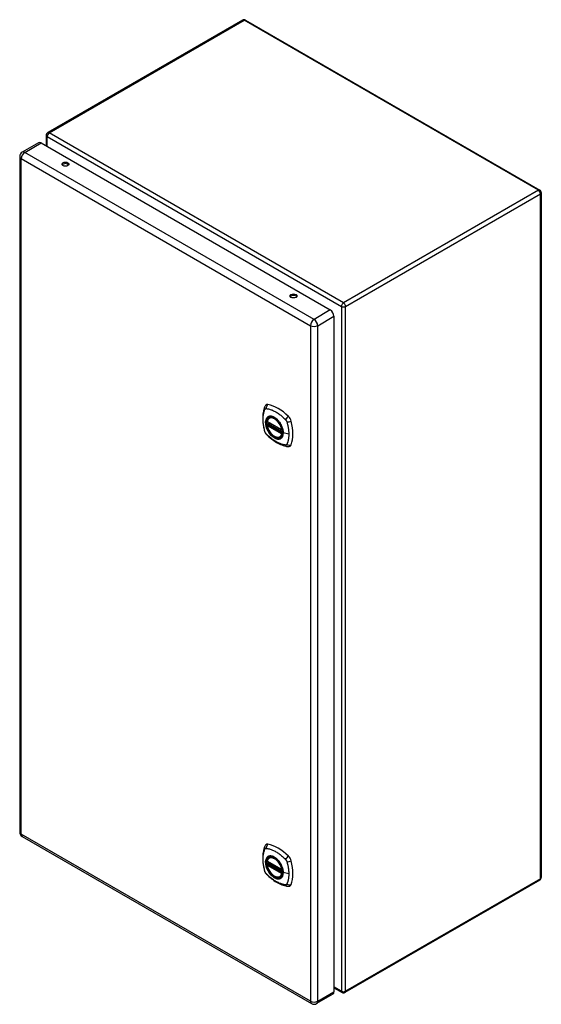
# Model space of a CAD drawing. Header units: inches. Extents: x 77 to 91.8, y 22.3 to 50.2.
import ezdxf

# ---------------------------------------------------------------- set-up
doc = ezdxf.new("R2010")
doc.units = ezdxf.units.IN
doc.header["$MEASUREMENT"] = 0
doc.layers.add('Visible Edges(ANSI)', color=7, linetype='Continuous', lineweight=25)
doc.layers.add('Visible Tangent Edges(ANSI)', color=7, linetype='Continuous', lineweight=25)

msp = doc.modelspace()

# ---------------------------------------------------------------- linework, layer by layer
at = {"layer": 'Visible Edges(ANSI)'}
for p, q in [((83.329, 50.225), (77.791, 47.027)), ((83.413, 50.225), (91.779, 45.394)), ((77.53, 46.741), (77.068, 46.474)), ((77.603, 46.733), (85.824, 41.987)), ((77.749, 46.954), (77.749, 46.649)), ((76.995, 46.347), (76.995, 27.151)), ((91.821, 45.321), (91.821, 25.863)), ((85.927, 41.808), (85.927, 22.612)), ((84.089, 38.92), (84.1, 38.926)), ((84.033, 38.817), (84.447, 38.578)), ((84.033, 38.721), (84.047, 38.729)), ((84.052, 38.741), (84.052, 38.743)), ((84.058, 38.755), (84.099, 38.779)), ((84.402, 38.378), (84.413, 38.384)), ((77.068, 27.024), (85.288, 22.278)), ((84.033, 26.322), (84.447, 26.083)), ((84.089, 26.426), (84.1, 26.432)), ((84.033, 26.226), (84.047, 26.234)), ((84.052, 26.246), (84.052, 26.248)), ((84.058, 26.26), (84.099, 26.284)), ((84.402, 25.883), (84.413, 25.89)), ((91.779, 25.79), (86.241, 22.592)), ((85.927, 22.725), (86.157, 22.592)), ((85.897, 22.545), (85.434, 22.278))]:
    msp.add_line(p, q, dxfattribs=at)
at = {"layer": 'Visible Edges(ANSI)', "flags": 128}
for points in [[(83.956, 39.23), (83.948, 39.209), (83.942, 39.189), (83.936, 39.17), (83.931, 39.152), (83.927, 39.133), (83.923, 39.114), (83.916, 39.074), (83.91, 39.033), (83.906, 38.991), (83.904, 38.949), (83.903, 38.906), (83.904, 38.863), (83.906, 38.819), (83.91, 38.774), (83.915, 38.729), (83.922, 38.684), (83.931, 38.639), (83.94, 38.593), (83.946, 38.57), (83.949, 38.558), (83.952, 38.544)], [(83.994, 39.286), (83.981, 39.273), (83.97, 39.258), (83.962, 39.244), (83.956, 39.23)], [(84.027, 38.83), (84.031, 38.844), (84.037, 38.858), (84.043, 38.872), (84.05, 38.884), (84.059, 38.895), (84.068, 38.904), (84.078, 38.913), (84.089, 38.92)], [(84.402, 38.378), (84.391, 38.373), (84.379, 38.368), (84.366, 38.365), (84.353, 38.363), (84.339, 38.363), (84.325, 38.363), (84.311, 38.366), (84.297, 38.369), (84.282, 38.374), (84.267, 38.379), (84.253, 38.386), (84.238, 38.394), (84.223, 38.404), (84.209, 38.414), (84.194, 38.425), (84.18, 38.437), (84.166, 38.45), (84.153, 38.464), (84.14, 38.479), (84.127, 38.494), (84.115, 38.51), (84.104, 38.527), (84.093, 38.544), (84.082, 38.561), (84.073, 38.579), (84.064, 38.597), (84.055, 38.616), (84.048, 38.635), (84.042, 38.653), (84.036, 38.672), (84.031, 38.69), (84.027, 38.709)], [(84.047, 38.729), (84.049, 38.731), (84.051, 38.734), (84.052, 38.738), (84.052, 38.741)], [(84.342, 38.84), (84.361, 38.818), (84.378, 38.795), (84.395, 38.77), (84.411, 38.745), (84.425, 38.718), (84.438, 38.692), (84.449, 38.664), (84.459, 38.637)], [(83.952, 38.544), (83.957, 38.531), (83.962, 38.518), (83.968, 38.505), (83.974, 38.493), (83.982, 38.481), (83.99, 38.469), (83.998, 38.458), (84.008, 38.448)], [(84.008, 38.448), (84.018, 38.438), (84.027, 38.429), (84.045, 38.412), (84.079, 38.382), (84.114, 38.352), (84.15, 38.323), (84.186, 38.296), (84.222, 38.27), (84.259, 38.246), (84.297, 38.224), (84.334, 38.203), (84.372, 38.184), (84.41, 38.167), (84.448, 38.151), (84.486, 38.138), (84.525, 38.126), (84.563, 38.116), (84.582, 38.112), (84.592, 38.11), (84.603, 38.108)], [(84.603, 38.108), (84.619, 38.106), (84.635, 38.106), (84.653, 38.108), (84.671, 38.113)], [(83.956, 26.735), (83.948, 26.714), (83.942, 26.694), (83.936, 26.675), (83.931, 26.657), (83.927, 26.638), (83.923, 26.619), (83.916, 26.579), (83.91, 26.538), (83.906, 26.497), (83.904, 26.454), (83.903, 26.411), (83.904, 26.368), (83.906, 26.324), (83.91, 26.279), (83.915, 26.234), (83.922, 26.189), (83.931, 26.144), (83.94, 26.098), (83.946, 26.075), (83.949, 26.063), (83.952, 26.049)], [(83.994, 26.791), (83.981, 26.778), (83.97, 26.764), (83.962, 26.749), (83.956, 26.735)], [(84.027, 26.335), (84.031, 26.35), (84.037, 26.364), (84.043, 26.377), (84.05, 26.389), (84.059, 26.4), (84.068, 26.41), (84.078, 26.418), (84.089, 26.426)], [(84.342, 26.346), (84.361, 26.323), (84.378, 26.3), (84.395, 26.275), (84.411, 26.25), (84.425, 26.224), (84.438, 26.197), (84.449, 26.17), (84.459, 26.142)], [(83.952, 26.049), (83.957, 26.036), (83.962, 26.023), (83.968, 26.01), (83.974, 25.998), (83.982, 25.986), (83.99, 25.975), (83.998, 25.964), (84.008, 25.953)], [(84.402, 25.883), (84.391, 25.878), (84.379, 25.873), (84.366, 25.87), (84.353, 25.868), (84.339, 25.868), (84.325, 25.869), (84.311, 25.871), (84.297, 25.874), (84.282, 25.879), (84.267, 25.885), (84.253, 25.891), (84.238, 25.9), (84.223, 25.909), (84.209, 25.919), (84.194, 25.93), (84.18, 25.942), (84.166, 25.955), (84.153, 25.969), (84.14, 25.984), (84.127, 25.999), (84.115, 26.015), (84.104, 26.032), (84.093, 26.049), (84.082, 26.066), (84.073, 26.084), (84.064, 26.103), (84.055, 26.121), (84.048, 26.14), (84.042, 26.158), (84.036, 26.177), (84.031, 26.195), (84.027, 26.214)], [(84.047, 26.234), (84.049, 26.236), (84.051, 26.239), (84.052, 26.243), (84.052, 26.246)], [(84.008, 25.953), (84.018, 25.943), (84.027, 25.934), (84.045, 25.917), (84.079, 25.887), (84.114, 25.857), (84.15, 25.828), (84.186, 25.801), (84.222, 25.776), (84.259, 25.752), (84.297, 25.729), (84.334, 25.708), (84.372, 25.689), (84.41, 25.672), (84.448, 25.656), (84.486, 25.643), (84.525, 25.631), (84.563, 25.621), (84.582, 25.617), (84.592, 25.615), (84.603, 25.613)], [(84.603, 25.613), (84.619, 25.611), (84.635, 25.611), (84.653, 25.613), (84.671, 25.618)]]:
    msp.add_lwpolyline(points, dxfattribs=at)
at = {"layer": 'Visible Edges(ANSI)'}
for centre, radius, start, end in [((83.371, 50.152), 0.084, 60, 120), ((77.833, 46.954), 0.084, 120, 180), ((77.141, 46.347), 0.146, 120, 180), ((91.737, 45.321), 0.084, 0, 60), ((84.039, 38.827), 0.0118, 166.5554, 240), ((84.039, 38.711), 0.0118, 120, 190.611), ((84.064, 38.745), 0.0118, 120, 187.8283), ((84.453, 38.588), 0.0118, 240, 282.6344), ((77.141, 27.151), 0.146, 180, 240), ((84.039, 26.332), 0.0118, 166.5554, 240), ((84.039, 26.216), 0.0118, 120, 190.611), ((84.064, 26.25), 0.0118, 120, 187.8283), ((84.453, 26.093), 0.0118, 240, 282.6344), ((91.737, 25.863), 0.084, 300, 0), ((86.199, 22.665), 0.084, 240, 300), ((85.361, 22.404), 0.146, 240, 300)]:
    msp.add_arc(centre, radius, start, end, dxfattribs=at)
for centre, major_axis, start_param, end_param in [((77.603, 46.614), (-0.073, 0.126), 5.497787, 6.283185), ((78.295, 46.086), (0.102, 0), 0.378178, 2.763414), ((84.778, 42.344), (0.102, 0), 0.378178, 2.763414), ((85.824, 41.868), (0.073, -0.126), 0.785398, 2.356194), ((84.093, 39.14), (-0.089, 0.153), 5.825423, 6.408181), ((84.343, 38.143), (-0.64, 1.108), 5.170151, 5.825423), ((84.239, 38.645), (0.157, -0.273), 2.363977, 7.060801), ((84.594, 38.851), (0.089, -0.153), 1.113034, 2.028558), ((83.856, 38.987), (-0.64, 1.108), 3.599355, 4.254627), ((84.594, 38.271), (0.089, -0.153), 6.158189, 6.740947), ((84.093, 26.645), (-0.089, 0.153), 5.825423, 6.408181), ((84.343, 25.648), (-0.64, 1.108), 5.170151, 5.825423), ((84.239, 26.15), (0.157, -0.273), 2.363977, 7.060801), ((84.594, 26.356), (0.089, -0.153), 1.113034, 2.028558), ((83.856, 26.492), (-0.64, 1.108), 3.599355, 4.254627), ((84.594, 25.776), (0.089, -0.153), 6.158189, 6.740947), ((85.824, 22.671), (0.073, -0.126), 0, 0.785398)]:
    msp.add_ellipse(centre, major_axis=major_axis, ratio=0.57735, start_param=start_param, end_param=end_param, dxfattribs=at)
for centre, major_axis in [((78.295, 46.13), (0.102, 0)), ((84.778, 42.387), (0.102, 0)), ((84.235, 38.643), (-0.16, 0.277)), ((84.235, 26.148), (-0.16, 0.277))]:
    msp.add_ellipse(centre, major_axis=major_axis, ratio=0.57735, dxfattribs=at)
at = {"layer": 'Visible Tangent Edges(ANSI)'}
for p, q in [((77.833, 47.023), (83.371, 50.22)), ((91.737, 45.39), (83.371, 50.22)), ((86.199, 42.193), (77.833, 47.023)), ((77.141, 46.466), (77.603, 46.733)), ((77.773, 46.92), (86.14, 42.09)), ((77.773, 46.635), (77.773, 46.92)), ((85.361, 41.72), (77.141, 46.466)), ((77.037, 46.288), (85.258, 41.541)), ((77.037, 27.091), (77.037, 46.288)), ((91.737, 45.39), (86.199, 42.193)), ((86.259, 42.09), (91.797, 45.287)), ((91.797, 25.828), (91.797, 45.287)), ((84.723, 42.337), (84.693, 42.355)), ((85.824, 41.987), (85.361, 41.72)), ((86.14, 42.09), (86.14, 22.631)), ((86.259, 22.631), (86.259, 42.09)), ((85.465, 41.541), (85.927, 41.808)), ((85.258, 41.541), (85.258, 22.345)), ((85.465, 22.345), (85.465, 41.541)), ((84.444, 38.583), (84.03, 38.822)), ((84.03, 38.706), (84.444, 38.467)), ((84.039, 38.721), (84.05, 38.727)), ((84.453, 38.482), (84.039, 38.721)), ((84.05, 38.727), (84.46, 38.49)), ((84.461, 38.507), (84.058, 38.74)), ((84.064, 38.754), (84.102, 38.777)), ((84.461, 38.525), (84.064, 38.754)), ((84.46, 38.486), (84.453, 38.482)), ((84.643, 38.457), (84.486, 38.497)), ((85.258, 22.345), (77.037, 27.091)), ((84.444, 26.088), (84.03, 26.327)), ((84.03, 26.211), (84.444, 25.972)), ((84.039, 26.226), (84.05, 26.232)), ((84.453, 25.987), (84.039, 26.226)), ((84.05, 26.232), (84.46, 25.996)), ((84.461, 26.013), (84.058, 26.245)), ((84.064, 26.26), (84.102, 26.282)), ((84.461, 26.03), (84.064, 26.26)), ((84.46, 25.991), (84.453, 25.987)), ((84.643, 25.962), (84.486, 26.002)), ((91.797, 25.828), (86.259, 22.631)), ((86.14, 22.631), (85.927, 22.754)), ((85.465, 22.345), (85.927, 22.612))]:
    msp.add_line(p, q, dxfattribs=at)
at = {"layer": 'Visible Tangent Edges(ANSI)', "flags": 128}
for points in [[(83.966, 39.164), (83.967, 39.166), (83.968, 39.168), (83.969, 39.169), (83.97, 39.171), (83.971, 39.172), (83.973, 39.174), (83.974, 39.175), (83.975, 39.176), (83.977, 39.177), (83.978, 39.178), (83.979, 39.179), (83.981, 39.18), (83.983, 39.181), (83.984, 39.182), (83.986, 39.183), (83.987, 39.183), (83.989, 39.184), (83.991, 39.184), (83.993, 39.185), (83.995, 39.185), (83.996, 39.185), (83.998, 39.185), (84, 39.185), (84.002, 39.185)], [(84.002, 39.185), (84.026, 39.183), (84.048, 39.179), (84.07, 39.174), (84.093, 39.168), (84.116, 39.162), (84.138, 39.154), (84.161, 39.146), (84.185, 39.136), (84.208, 39.126), (84.231, 39.115), (84.255, 39.103), (84.278, 39.09), (84.301, 39.076), (84.325, 39.061), (84.348, 39.045), (84.371, 39.029), (84.394, 39.012), (84.417, 38.994), (84.439, 38.975), (84.462, 38.955), (84.484, 38.935), (84.506, 38.914), (84.528, 38.893), (84.552, 38.868)], [(83.966, 38.53), (83.956, 38.563), (83.949, 38.593), (83.942, 38.622), (83.936, 38.652), (83.931, 38.681), (83.926, 38.71), (83.922, 38.739), (83.919, 38.768), (83.916, 38.796), (83.914, 38.824), (83.913, 38.852), (83.913, 38.879), (83.913, 38.906), (83.914, 38.932), (83.916, 38.957), (83.919, 38.983), (83.922, 39.007), (83.926, 39.031), (83.931, 39.055), (83.936, 39.078), (83.942, 39.1), (83.949, 39.122), (83.956, 39.143), (83.966, 39.164)], [(84.04, 38.94), (84.031, 38.932), (84.023, 38.923), (84.015, 38.914), (84.008, 38.903), (84.002, 38.891), (83.997, 38.878), (83.992, 38.865), (83.988, 38.851), (83.986, 38.836), (83.983, 38.821), (83.982, 38.805), (83.982, 38.788), (83.982, 38.771), (83.983, 38.754), (83.986, 38.736), (83.988, 38.718), (83.992, 38.699), (83.997, 38.681), (84.002, 38.662), (84.008, 38.643), (84.015, 38.624), (84.023, 38.606), (84.031, 38.587), (84.04, 38.569)], [(84.484, 38.499), (84.478, 38.441), (84.461, 38.392), (84.433, 38.355), (84.397, 38.331), (84.353, 38.321), (84.304, 38.327), (84.251, 38.347), (84.197, 38.38), (84.146, 38.425), (84.098, 38.481), (84.057, 38.544), (84.024, 38.611), (84, 38.68), (83.988, 38.747), (83.986, 38.81), (83.996, 38.865), (84.017, 38.909), (84.048, 38.942), (84.088, 38.96), (84.134, 38.964), (84.185, 38.953), (84.238, 38.928), (84.291, 38.89), (84.342, 38.841)], [(84.073, 38.96), (84.071, 38.959), (84.07, 38.958), (84.068, 38.958), (84.067, 38.957), (84.066, 38.957), (84.064, 38.956), (84.063, 38.955), (84.061, 38.954), (84.06, 38.954), (84.058, 38.953), (84.057, 38.952), (84.056, 38.951), (84.054, 38.951), (84.053, 38.95), (84.051, 38.949), (84.05, 38.948), (84.049, 38.947), (84.047, 38.946), (84.046, 38.945), (84.045, 38.944), (84.044, 38.943), (84.042, 38.942), (84.041, 38.941), (84.04, 38.94)], [(84.395, 38.774), (84.383, 38.791), (84.371, 38.807), (84.359, 38.823), (84.346, 38.839), (84.333, 38.853), (84.32, 38.867), (84.306, 38.881), (84.292, 38.893), (84.278, 38.905), (84.263, 38.915), (84.249, 38.925), (84.234, 38.934), (84.219, 38.942), (84.205, 38.949), (84.191, 38.955), (84.176, 38.96), (84.162, 38.963), (84.148, 38.966), (84.135, 38.968), (84.122, 38.968), (84.109, 38.968), (84.096, 38.966), (84.084, 38.963), (84.073, 38.96)], [(84.047, 38.729), (84.047, 38.729), (84.047, 38.729), (84.047, 38.729), (84.047, 38.729), (84.047, 38.729), (84.047, 38.729), (84.047, 38.729), (84.047, 38.729), (84.047, 38.729), (84.047, 38.729), (84.047, 38.729), (84.047, 38.729), (84.047, 38.729), (84.047, 38.729), (84.047, 38.729), (84.047, 38.729), (84.047, 38.729), (84.047, 38.729), (84.047, 38.729), (84.047, 38.729), (84.047, 38.729), (84.047, 38.729), (84.047, 38.729), (84.047, 38.729)], [(84.047, 38.729), (84.047, 38.729), (84.047, 38.729), (84.047, 38.729), (84.047, 38.729), (84.047, 38.729), (84.047, 38.729), (84.047, 38.729), (84.047, 38.729), (84.047, 38.729), (84.047, 38.729), (84.047, 38.729), (84.047, 38.728), (84.047, 38.728), (84.047, 38.728), (84.047, 38.728), (84.047, 38.728), (84.047, 38.728), (84.048, 38.728), (84.048, 38.728), (84.048, 38.728), (84.048, 38.728), (84.048, 38.728), (84.048, 38.728), (84.049, 38.728)], [(84.049, 38.728), (84.049, 38.728), (84.049, 38.728), (84.049, 38.728), (84.049, 38.728), (84.049, 38.728), (84.049, 38.728), (84.049, 38.728), (84.049, 38.728), (84.049, 38.728), (84.049, 38.728), (84.049, 38.728), (84.049, 38.727), (84.049, 38.727), (84.05, 38.727), (84.05, 38.727), (84.05, 38.727), (84.05, 38.727), (84.05, 38.727), (84.05, 38.727), (84.05, 38.727), (84.05, 38.727), (84.05, 38.727), (84.05, 38.727), (84.05, 38.727)], [(84.052, 38.742), (84.052, 38.742), (84.052, 38.742), (84.052, 38.742), (84.052, 38.742), (84.052, 38.742), (84.052, 38.742), (84.052, 38.742), (84.052, 38.742), (84.052, 38.742), (84.052, 38.742), (84.052, 38.742), (84.052, 38.741), (84.052, 38.741), (84.052, 38.741), (84.052, 38.741), (84.052, 38.741), (84.052, 38.741), (84.052, 38.741), (84.052, 38.741), (84.052, 38.741), (84.052, 38.741), (84.052, 38.741), (84.052, 38.741), (84.052, 38.741)], [(84.055, 38.741), (84.055, 38.742), (84.055, 38.742), (84.055, 38.742), (84.055, 38.742), (84.055, 38.742), (84.054, 38.742), (84.054, 38.742), (84.054, 38.742), (84.054, 38.742), (84.054, 38.742), (84.054, 38.742), (84.053, 38.742), (84.053, 38.742), (84.053, 38.742), (84.053, 38.742), (84.053, 38.742), (84.053, 38.742), (84.053, 38.742), (84.053, 38.742), (84.053, 38.742), (84.053, 38.742), (84.053, 38.742), (84.052, 38.742), (84.052, 38.742)], [(84.058, 38.74), (84.058, 38.74), (84.058, 38.74), (84.058, 38.74), (84.058, 38.74), (84.058, 38.74), (84.058, 38.74), (84.058, 38.74), (84.057, 38.74), (84.057, 38.741), (84.057, 38.741), (84.057, 38.741), (84.057, 38.741), (84.057, 38.741), (84.057, 38.741), (84.057, 38.741), (84.056, 38.741), (84.056, 38.741), (84.056, 38.741), (84.056, 38.741), (84.056, 38.741), (84.056, 38.741), (84.056, 38.741), (84.056, 38.741), (84.055, 38.741)], [(84.428, 38.716), (84.427, 38.719), (84.426, 38.721), (84.424, 38.724), (84.423, 38.726), (84.422, 38.729), (84.42, 38.731), (84.419, 38.733), (84.418, 38.736), (84.416, 38.738), (84.415, 38.741), (84.414, 38.743), (84.412, 38.745), (84.411, 38.748), (84.409, 38.75), (84.408, 38.753), (84.407, 38.755), (84.405, 38.757), (84.404, 38.76), (84.402, 38.762), (84.401, 38.765), (84.399, 38.767), (84.398, 38.769), (84.396, 38.772), (84.395, 38.774)], [(84.486, 38.497), (84.486, 38.505), (84.486, 38.514), (84.486, 38.523), (84.485, 38.531), (84.484, 38.54), (84.483, 38.549), (84.481, 38.558), (84.48, 38.568), (84.478, 38.577), (84.476, 38.586), (84.474, 38.595), (84.471, 38.604), (84.469, 38.614), (84.466, 38.623), (84.463, 38.632), (84.46, 38.642), (84.457, 38.651), (84.453, 38.661), (84.449, 38.67), (84.445, 38.679), (84.441, 38.689), (84.437, 38.698), (84.433, 38.707), (84.428, 38.716)], [(84.459, 38.637), (84.461, 38.631), (84.463, 38.625), (84.465, 38.619), (84.467, 38.613), (84.468, 38.607), (84.47, 38.601), (84.471, 38.596), (84.473, 38.59), (84.474, 38.584), (84.475, 38.578), (84.476, 38.572), (84.477, 38.566), (84.478, 38.561), (84.479, 38.555), (84.48, 38.549), (84.481, 38.543), (84.481, 38.538), (84.482, 38.532), (84.483, 38.526), (84.483, 38.521), (84.483, 38.515), (84.483, 38.51), (84.484, 38.505), (84.484, 38.499)], [(84.552, 38.868), (84.553, 38.867), (84.554, 38.866), (84.555, 38.865), (84.556, 38.863), (84.557, 38.862), (84.558, 38.861), (84.559, 38.86), (84.559, 38.859), (84.56, 38.858), (84.561, 38.856), (84.562, 38.855), (84.563, 38.854), (84.564, 38.853), (84.565, 38.851), (84.566, 38.85), (84.567, 38.849), (84.568, 38.848), (84.568, 38.846), (84.569, 38.845), (84.57, 38.844), (84.571, 38.842), (84.572, 38.841), (84.572, 38.84), (84.573, 38.838)], [(84.573, 38.838), (84.574, 38.837), (84.575, 38.836), (84.575, 38.834), (84.576, 38.833), (84.577, 38.832), (84.578, 38.83), (84.578, 38.829), (84.579, 38.828), (84.58, 38.826), (84.58, 38.825), (84.581, 38.823), (84.582, 38.822), (84.582, 38.821), (84.583, 38.819), (84.583, 38.818), (84.584, 38.816), (84.584, 38.815), (84.585, 38.814), (84.586, 38.812), (84.586, 38.811), (84.587, 38.809), (84.587, 38.808), (84.588, 38.807), (84.588, 38.805)], [(84.588, 38.805), (84.594, 38.787), (84.598, 38.772), (84.602, 38.757), (84.605, 38.743), (84.609, 38.728), (84.612, 38.713), (84.616, 38.698), (84.619, 38.684), (84.622, 38.669), (84.624, 38.654), (84.627, 38.64), (84.629, 38.625), (84.631, 38.611), (84.633, 38.597), (84.635, 38.582), (84.637, 38.568), (84.638, 38.554), (84.64, 38.54), (84.641, 38.526), (84.642, 38.512), (84.642, 38.498), (84.643, 38.484), (84.643, 38.471), (84.643, 38.457)], [(84.002, 38.467), (84, 38.469), (83.998, 38.471), (83.996, 38.474), (83.995, 38.476), (83.993, 38.479), (83.991, 38.481), (83.989, 38.484), (83.988, 38.486), (83.986, 38.489), (83.984, 38.491), (83.983, 38.494), (83.981, 38.496), (83.98, 38.499), (83.978, 38.502), (83.977, 38.505), (83.975, 38.507), (83.974, 38.51), (83.973, 38.513), (83.971, 38.516), (83.97, 38.518), (83.969, 38.521), (83.968, 38.524), (83.967, 38.527), (83.966, 38.53)], [(84.552, 38.15), (84.528, 38.152), (84.506, 38.156), (84.484, 38.161), (84.462, 38.167), (84.439, 38.174), (84.417, 38.182), (84.394, 38.19), (84.371, 38.2), (84.348, 38.21), (84.325, 38.221), (84.301, 38.233), (84.278, 38.246), (84.255, 38.26), (84.231, 38.275), (84.208, 38.291), (84.185, 38.307), (84.161, 38.324), (84.138, 38.342), (84.116, 38.361), (84.093, 38.38), (84.07, 38.4), (84.048, 38.421), (84.026, 38.442), (84.002, 38.467)], [(84.04, 38.569), (84.041, 38.566), (84.042, 38.564), (84.044, 38.561), (84.045, 38.559), (84.046, 38.557), (84.047, 38.554), (84.049, 38.552), (84.05, 38.549), (84.051, 38.547), (84.053, 38.544), (84.054, 38.542), (84.056, 38.54), (84.057, 38.537), (84.058, 38.535), (84.06, 38.532), (84.061, 38.53), (84.063, 38.528), (84.064, 38.525), (84.066, 38.523), (84.067, 38.521), (84.068, 38.518), (84.07, 38.516), (84.071, 38.514), (84.073, 38.511)], [(84.073, 38.511), (84.084, 38.494), (84.096, 38.478), (84.109, 38.462), (84.122, 38.447), (84.135, 38.432), (84.149, 38.418), (84.162, 38.405), (84.176, 38.392), (84.191, 38.381), (84.205, 38.37), (84.22, 38.36), (84.234, 38.351), (84.249, 38.343), (84.263, 38.336), (84.278, 38.331), (84.292, 38.326), (84.306, 38.322), (84.32, 38.319), (84.333, 38.318), (84.346, 38.317), (84.359, 38.317), (84.372, 38.319), (84.383, 38.322), (84.395, 38.325)], [(84.395, 38.325), (84.396, 38.326), (84.398, 38.327), (84.399, 38.327), (84.401, 38.328), (84.402, 38.329), (84.404, 38.329), (84.405, 38.33), (84.407, 38.331), (84.408, 38.331), (84.409, 38.332), (84.411, 38.333), (84.412, 38.334), (84.414, 38.334), (84.415, 38.335), (84.416, 38.336), (84.418, 38.337), (84.419, 38.338), (84.42, 38.339), (84.422, 38.34), (84.423, 38.341), (84.424, 38.342), (84.426, 38.343), (84.427, 38.344), (84.428, 38.345)], [(84.428, 38.345), (84.433, 38.349), (84.437, 38.353), (84.441, 38.357), (84.445, 38.362), (84.449, 38.367), (84.453, 38.372), (84.457, 38.377), (84.46, 38.383), (84.463, 38.388), (84.466, 38.394), (84.469, 38.4), (84.471, 38.407), (84.474, 38.413), (84.476, 38.42), (84.478, 38.427), (84.48, 38.434), (84.481, 38.442), (84.483, 38.449), (84.484, 38.457), (84.485, 38.464), (84.486, 38.472), (84.486, 38.48), (84.486, 38.489), (84.486, 38.497)], [(84.643, 38.457), (84.643, 38.444), (84.643, 38.43), (84.642, 38.417), (84.642, 38.404), (84.641, 38.391), (84.64, 38.378), (84.638, 38.366), (84.637, 38.353), (84.635, 38.341), (84.633, 38.328), (84.631, 38.316), (84.629, 38.304), (84.627, 38.292), (84.624, 38.281), (84.622, 38.269), (84.619, 38.258), (84.616, 38.246), (84.612, 38.235), (84.609, 38.224), (84.605, 38.213), (84.602, 38.203), (84.598, 38.192), (84.594, 38.182), (84.588, 38.171)], [(84.588, 38.171), (84.587, 38.169), (84.586, 38.167), (84.585, 38.166), (84.584, 38.164), (84.583, 38.163), (84.582, 38.161), (84.58, 38.16), (84.579, 38.159), (84.578, 38.158), (84.576, 38.157), (84.575, 38.156), (84.573, 38.155), (84.572, 38.154), (84.57, 38.153), (84.568, 38.152), (84.567, 38.152), (84.565, 38.151), (84.563, 38.151), (84.561, 38.15), (84.56, 38.15), (84.558, 38.15), (84.556, 38.15), (84.554, 38.15), (84.552, 38.15)], [(83.966, 26.035), (83.956, 26.068), (83.949, 26.098), (83.942, 26.127), (83.936, 26.157), (83.931, 26.186), (83.926, 26.215), (83.922, 26.244), (83.919, 26.273), (83.916, 26.301), (83.914, 26.329), (83.913, 26.357), (83.913, 26.384), (83.913, 26.411), (83.914, 26.437), (83.916, 26.463), (83.919, 26.488), (83.922, 26.512), (83.926, 26.536), (83.931, 26.56), (83.936, 26.583), (83.942, 26.605), (83.949, 26.627), (83.956, 26.648), (83.966, 26.669)], [(83.966, 26.669), (83.967, 26.671), (83.968, 26.673), (83.969, 26.674), (83.97, 26.676), (83.971, 26.677), (83.973, 26.679), (83.974, 26.68), (83.975, 26.681), (83.977, 26.682), (83.978, 26.684), (83.979, 26.685), (83.981, 26.686), (83.983, 26.686), (83.984, 26.687), (83.986, 26.688), (83.987, 26.688), (83.989, 26.689), (83.991, 26.689), (83.993, 26.69), (83.995, 26.69), (83.996, 26.69), (83.998, 26.69), (84, 26.69), (84.002, 26.69)], [(84.002, 26.69), (84.026, 26.688), (84.048, 26.684), (84.07, 26.679), (84.093, 26.673), (84.116, 26.667), (84.138, 26.659), (84.161, 26.651), (84.185, 26.642), (84.208, 26.631), (84.231, 26.62), (84.255, 26.608), (84.278, 26.595), (84.301, 26.581), (84.325, 26.566), (84.348, 26.551), (84.371, 26.534), (84.394, 26.517), (84.417, 26.499), (84.439, 26.48), (84.462, 26.46), (84.484, 26.44), (84.506, 26.419), (84.528, 26.398), (84.552, 26.373)], [(84.04, 26.446), (84.031, 26.438), (84.023, 26.429), (84.015, 26.419), (84.008, 26.408), (84.002, 26.396), (83.997, 26.384), (83.992, 26.37), (83.988, 26.356), (83.986, 26.341), (83.983, 26.326), (83.982, 26.31), (83.982, 26.293), (83.982, 26.276), (83.983, 26.259), (83.986, 26.241), (83.988, 26.223), (83.992, 26.204), (83.997, 26.186), (84.002, 26.167), (84.008, 26.148), (84.015, 26.129), (84.023, 26.111), (84.031, 26.092), (84.04, 26.074)], [(84.484, 26.004), (84.478, 25.946), (84.461, 25.897), (84.433, 25.86), (84.397, 25.836), (84.353, 25.827), (84.304, 25.832), (84.251, 25.852), (84.197, 25.885), (84.146, 25.931), (84.098, 25.986), (84.057, 26.049), (84.024, 26.116), (84, 26.185), (83.988, 26.252), (83.986, 26.315), (83.996, 26.37), (84.017, 26.414), (84.048, 26.447), (84.088, 26.465), (84.134, 26.469), (84.185, 26.458), (84.238, 26.433), (84.291, 26.395), (84.342, 26.346)], [(84.073, 26.465), (84.071, 26.464), (84.07, 26.464), (84.068, 26.463), (84.067, 26.462), (84.066, 26.462), (84.064, 26.461), (84.063, 26.46), (84.061, 26.46), (84.06, 26.459), (84.058, 26.458), (84.057, 26.457), (84.056, 26.457), (84.054, 26.456), (84.053, 26.455), (84.051, 26.454), (84.05, 26.453), (84.049, 26.452), (84.047, 26.451), (84.046, 26.45), (84.045, 26.45), (84.044, 26.449), (84.042, 26.448), (84.041, 26.447), (84.04, 26.446)], [(84.395, 26.279), (84.383, 26.296), (84.371, 26.312), (84.359, 26.328), (84.346, 26.344), (84.333, 26.358), (84.32, 26.372), (84.306, 26.386), (84.292, 26.398), (84.278, 26.41), (84.263, 26.42), (84.249, 26.43), (84.234, 26.439), (84.219, 26.447), (84.205, 26.454), (84.191, 26.46), (84.176, 26.465), (84.162, 26.469), (84.148, 26.471), (84.135, 26.473), (84.122, 26.473), (84.109, 26.473), (84.096, 26.471), (84.084, 26.469), (84.073, 26.465)], [(84.552, 26.373), (84.553, 26.372), (84.554, 26.371), (84.555, 26.37), (84.556, 26.369), (84.557, 26.367), (84.558, 26.366), (84.559, 26.365), (84.559, 26.364), (84.56, 26.363), (84.561, 26.362), (84.562, 26.36), (84.563, 26.359), (84.564, 26.358), (84.565, 26.357), (84.566, 26.355), (84.567, 26.354), (84.568, 26.353), (84.568, 26.351), (84.569, 26.35), (84.57, 26.349), (84.571, 26.348), (84.572, 26.346), (84.572, 26.345), (84.573, 26.344)], [(84.573, 26.344), (84.574, 26.342), (84.575, 26.341), (84.575, 26.34), (84.576, 26.338), (84.577, 26.337), (84.578, 26.335), (84.578, 26.334), (84.579, 26.333), (84.58, 26.331), (84.58, 26.33), (84.581, 26.329), (84.582, 26.327), (84.582, 26.326), (84.583, 26.324), (84.583, 26.323), (84.584, 26.322), (84.584, 26.32), (84.585, 26.319), (84.586, 26.317), (84.586, 26.316), (84.587, 26.315), (84.587, 26.313), (84.588, 26.312), (84.588, 26.31)], [(84.588, 26.31), (84.594, 26.292), (84.598, 26.277), (84.602, 26.263), (84.605, 26.248), (84.609, 26.233), (84.612, 26.218), (84.616, 26.203), (84.619, 26.189), (84.622, 26.174), (84.624, 26.16), (84.627, 26.145), (84.629, 26.13), (84.631, 26.116), (84.633, 26.102), (84.635, 26.087), (84.637, 26.073), (84.638, 26.059), (84.64, 26.045), (84.641, 26.031), (84.642, 26.017), (84.642, 26.003), (84.643, 25.989), (84.643, 25.976), (84.643, 25.962)], [(84.002, 25.972), (84, 25.974), (83.998, 25.977), (83.996, 25.979), (83.995, 25.981), (83.993, 25.984), (83.991, 25.986), (83.989, 25.989), (83.988, 25.991), (83.986, 25.994), (83.984, 25.996), (83.983, 25.999), (83.981, 26.002), (83.98, 26.004), (83.978, 26.007), (83.977, 26.01), (83.975, 26.012), (83.974, 26.015), (83.973, 26.018), (83.971, 26.021), (83.97, 26.024), (83.969, 26.026), (83.968, 26.029), (83.967, 26.032), (83.966, 26.035)], [(84.04, 26.074), (84.041, 26.072), (84.042, 26.069), (84.044, 26.067), (84.045, 26.064), (84.046, 26.062), (84.047, 26.059), (84.049, 26.057), (84.05, 26.054), (84.051, 26.052), (84.053, 26.05), (84.054, 26.047), (84.056, 26.045), (84.057, 26.042), (84.058, 26.04), (84.06, 26.038), (84.061, 26.035), (84.063, 26.033), (84.064, 26.03), (84.066, 26.028), (84.067, 26.026), (84.068, 26.023), (84.07, 26.021), (84.071, 26.019), (84.073, 26.016)], [(84.047, 26.234), (84.047, 26.234), (84.047, 26.234), (84.047, 26.234), (84.047, 26.234), (84.047, 26.234), (84.047, 26.234), (84.047, 26.234), (84.047, 26.234), (84.047, 26.234), (84.047, 26.234), (84.047, 26.234), (84.047, 26.234), (84.047, 26.234), (84.047, 26.234), (84.047, 26.234), (84.047, 26.234), (84.047, 26.234), (84.047, 26.234), (84.047, 26.234), (84.047, 26.234), (84.047, 26.234), (84.047, 26.234), (84.047, 26.234), (84.047, 26.234)], [(84.047, 26.234), (84.047, 26.234), (84.047, 26.234), (84.047, 26.234), (84.047, 26.234), (84.047, 26.234), (84.047, 26.234), (84.047, 26.234), (84.047, 26.234), (84.047, 26.234), (84.047, 26.234), (84.047, 26.234), (84.047, 26.234), (84.047, 26.234), (84.047, 26.234), (84.047, 26.233), (84.047, 26.233), (84.047, 26.233), (84.048, 26.233), (84.048, 26.233), (84.048, 26.233), (84.048, 26.233), (84.048, 26.233), (84.048, 26.233), (84.049, 26.233)], [(84.049, 26.233), (84.049, 26.233), (84.049, 26.233), (84.049, 26.233), (84.049, 26.233), (84.049, 26.233), (84.049, 26.233), (84.049, 26.233), (84.049, 26.233), (84.049, 26.233), (84.049, 26.233), (84.049, 26.233), (84.049, 26.233), (84.049, 26.233), (84.05, 26.233), (84.05, 26.233), (84.05, 26.233), (84.05, 26.232), (84.05, 26.232), (84.05, 26.232), (84.05, 26.232), (84.05, 26.232), (84.05, 26.232), (84.05, 26.232), (84.05, 26.232)], [(84.052, 26.247), (84.052, 26.247), (84.052, 26.247), (84.052, 26.247), (84.052, 26.247), (84.052, 26.247), (84.052, 26.247), (84.052, 26.247), (84.052, 26.247), (84.052, 26.247), (84.052, 26.247), (84.052, 26.247), (84.052, 26.247), (84.052, 26.247), (84.052, 26.247), (84.052, 26.246), (84.052, 26.246), (84.052, 26.246), (84.052, 26.246), (84.052, 26.246), (84.052, 26.246), (84.052, 26.246), (84.052, 26.246), (84.052, 26.246), (84.052, 26.246)], [(84.055, 26.247), (84.055, 26.247), (84.055, 26.247), (84.055, 26.247), (84.055, 26.247), (84.055, 26.247), (84.054, 26.247), (84.054, 26.247), (84.054, 26.247), (84.054, 26.247), (84.054, 26.247), (84.054, 26.247), (84.053, 26.247), (84.053, 26.247), (84.053, 26.247), (84.053, 26.247), (84.053, 26.247), (84.053, 26.247), (84.053, 26.247), (84.053, 26.247), (84.053, 26.247), (84.053, 26.247), (84.053, 26.247), (84.052, 26.247), (84.052, 26.247)], [(84.058, 26.245), (84.058, 26.245), (84.058, 26.245), (84.058, 26.245), (84.058, 26.245), (84.058, 26.245), (84.058, 26.246), (84.058, 26.246), (84.057, 26.246), (84.057, 26.246), (84.057, 26.246), (84.057, 26.246), (84.057, 26.246), (84.057, 26.246), (84.057, 26.246), (84.057, 26.246), (84.056, 26.246), (84.056, 26.246), (84.056, 26.246), (84.056, 26.246), (84.056, 26.246), (84.056, 26.246), (84.056, 26.247), (84.056, 26.247), (84.055, 26.247)], [(84.428, 26.221), (84.427, 26.224), (84.426, 26.226), (84.424, 26.229), (84.423, 26.231), (84.422, 26.234), (84.42, 26.236), (84.419, 26.239), (84.418, 26.241), (84.416, 26.243), (84.415, 26.246), (84.414, 26.248), (84.412, 26.251), (84.411, 26.253), (84.409, 26.255), (84.408, 26.258), (84.407, 26.26), (84.405, 26.263), (84.404, 26.265), (84.402, 26.267), (84.401, 26.27), (84.399, 26.272), (84.398, 26.274), (84.396, 26.277), (84.395, 26.279)], [(84.486, 26.002), (84.486, 26.011), (84.486, 26.019), (84.486, 26.028), (84.485, 26.037), (84.484, 26.046), (84.483, 26.054), (84.481, 26.064), (84.48, 26.073), (84.478, 26.082), (84.476, 26.091), (84.474, 26.1), (84.471, 26.11), (84.469, 26.119), (84.466, 26.128), (84.463, 26.138), (84.46, 26.147), (84.457, 26.156), (84.453, 26.166), (84.449, 26.175), (84.445, 26.184), (84.441, 26.194), (84.437, 26.203), (84.433, 26.212), (84.428, 26.221)], [(84.459, 26.142), (84.461, 26.136), (84.463, 26.13), (84.465, 26.124), (84.467, 26.118), (84.468, 26.112), (84.47, 26.107), (84.471, 26.101), (84.473, 26.095), (84.474, 26.089), (84.475, 26.083), (84.476, 26.077), (84.477, 26.071), (84.478, 26.066), (84.479, 26.06), (84.48, 26.054), (84.481, 26.048), (84.481, 26.043), (84.482, 26.037), (84.483, 26.032), (84.483, 26.026), (84.483, 26.021), (84.483, 26.015), (84.484, 26.01), (84.484, 26.004)], [(84.552, 25.655), (84.528, 25.657), (84.506, 25.661), (84.484, 25.666), (84.462, 25.672), (84.439, 25.679), (84.417, 25.687), (84.394, 25.695), (84.371, 25.705), (84.348, 25.715), (84.325, 25.726), (84.301, 25.738), (84.278, 25.751), (84.255, 25.765), (84.231, 25.78), (84.208, 25.796), (84.185, 25.812), (84.161, 25.829), (84.138, 25.847), (84.116, 25.866), (84.093, 25.885), (84.07, 25.905), (84.048, 25.926), (84.026, 25.947), (84.002, 25.972)], [(84.073, 26.016), (84.084, 25.999), (84.096, 25.983), (84.109, 25.967), (84.122, 25.952), (84.135, 25.937), (84.149, 25.923), (84.162, 25.91), (84.176, 25.897), (84.191, 25.886), (84.205, 25.875), (84.22, 25.865), (84.234, 25.856), (84.249, 25.849), (84.263, 25.842), (84.278, 25.836), (84.292, 25.831), (84.306, 25.827), (84.32, 25.824), (84.333, 25.823), (84.346, 25.822), (84.359, 25.823), (84.372, 25.824), (84.383, 25.827), (84.395, 25.831)], [(84.395, 25.831), (84.396, 25.831), (84.398, 25.832), (84.399, 25.832), (84.401, 25.833), (84.402, 25.834), (84.404, 25.834), (84.405, 25.835), (84.407, 25.836), (84.408, 25.836), (84.409, 25.837), (84.411, 25.838), (84.412, 25.839), (84.414, 25.84), (84.415, 25.84), (84.416, 25.841), (84.418, 25.842), (84.419, 25.843), (84.42, 25.844), (84.422, 25.845), (84.423, 25.846), (84.424, 25.847), (84.426, 25.848), (84.427, 25.849), (84.428, 25.85)], [(84.428, 25.85), (84.433, 25.854), (84.437, 25.858), (84.441, 25.862), (84.445, 25.867), (84.449, 25.872), (84.453, 25.877), (84.457, 25.882), (84.46, 25.888), (84.463, 25.893), (84.466, 25.899), (84.469, 25.906), (84.471, 25.912), (84.474, 25.919), (84.476, 25.925), (84.478, 25.932), (84.48, 25.939), (84.481, 25.947), (84.483, 25.954), (84.484, 25.962), (84.485, 25.97), (84.486, 25.978), (84.486, 25.986), (84.486, 25.994), (84.486, 26.002)], [(84.643, 25.962), (84.643, 25.949), (84.643, 25.936), (84.642, 25.922), (84.642, 25.909), (84.641, 25.896), (84.64, 25.883), (84.638, 25.871), (84.637, 25.858), (84.635, 25.846), (84.633, 25.833), (84.631, 25.821), (84.629, 25.809), (84.627, 25.797), (84.624, 25.786), (84.622, 25.774), (84.619, 25.763), (84.616, 25.751), (84.612, 25.74), (84.609, 25.729), (84.605, 25.719), (84.602, 25.708), (84.598, 25.698), (84.594, 25.687), (84.588, 25.676)], [(84.588, 25.676), (84.587, 25.674), (84.586, 25.672), (84.585, 25.671), (84.584, 25.669), (84.583, 25.668), (84.582, 25.666), (84.58, 25.665), (84.579, 25.664), (84.578, 25.663), (84.576, 25.662), (84.575, 25.661), (84.573, 25.66), (84.572, 25.659), (84.57, 25.658), (84.568, 25.657), (84.567, 25.657), (84.565, 25.656), (84.563, 25.656), (84.561, 25.655), (84.56, 25.655), (84.558, 25.655), (84.556, 25.655), (84.554, 25.655), (84.552, 25.655)]]:
    msp.add_lwpolyline(points, dxfattribs=at)
at = {"layer": 'Visible Tangent Edges(ANSI)'}
for centre, major_axis, ratio, start_param, end_param in [((83.371, 50.152), (-0.042, 0.0727), 0.57735, 5.497787, 6.283185), ((83.371, 50.152), (0.042, 0.0727), 0.57735, 0, 0.785398), ((77.833, 46.954), (0.042, 0.0727), 0.57735, 0.785398, 2.356194), ((77.833, 46.954), (-0.042, 0.0727), 0.57735, 5.497787, 6.283185), ((77.833, 46.954), (-0.084, 0), 0.57735, 0, 0.785398), ((77.141, 46.347), (-0.073, -0.126), 0.57735, 3.926991, 5.497787), ((77.141, 46.347), (-0.073, 0.126), 0.57735, 5.497787, 6.283185), ((77.141, 46.347), (-0.146, 0), 0.57735, 0, 0.785398), ((91.737, 45.321), (0.042, 0.0727), 0.57735, 0, 0.785398), ((91.737, 45.321), (0.042, -0.0727), 0.57735, 0.785398, 2.356194), ((91.737, 45.321), (0.084, 0), 0.57735, 5.497787, 6.283185), ((86.199, 42.124), (-0.042, -0.0727), 0.57735, 3.926991, 5.497787), ((86.199, 42.124), (0.084, 0), 0.57735, 3.926991, 5.497787), ((86.199, 42.124), (0.042, -0.0727), 0.57735, 0.785398, 2.356194), ((85.361, 41.601), (0.073, 0.126), 0.57735, 0.785398, 2.356194), ((85.361, 41.601), (-0.073, 0.126), 0.57735, 3.926991, 5.497787), ((85.361, 41.601), (-0.146, 0), 0.57735, 0.785398, 2.356194), ((84.066, 39.188), (-0.11, 0.042), 0.704518, 0, 0.765179), ((84.093, 39.203), (-0.027, -0.115), 0.753705, 3.902663, 5.039934), ((84.238, 38.645), (-0.173, 0.3), 0.57735, 5.055237, 10.652726), ((84.237, 38.645), (-0.151, 0.261), 0.57735, 4.164956, 6.830618), ((84.246, 38.649), (-0.156, 0.271), 0.57735, 6.166197, 6.283185), ((84.622, 38.898), (-0.0787, -0.088), 0.341266, 4.200572, 5.337843), ((84.039, 38.827), (-0.0115, 0.0027), 0.697177, 0, 0.936254), ((84.039, 38.711), (-0.0116, -0.0022), 0.424984, 0, 0.691657), ((84.039, 38.827), (-0.0059, -0.0102), 0.57735, 5.497787, 6.283185), ((84.039, 38.711), (-0.0059, -0.0102), 0.57735, 3.926991, 5.497787), ((84.237, 38.645), (0.151, -0.261), 0.57735, 4.164956, 6.830618), ((84.039, 38.711), (-0.0059, 0.0102), 0.57735, 5.497787, 6.283185), ((84.041, 38.739), (0.0018, -0.0117), 0.983841, 0.332621, 1.648576), ((84.047, 38.738), (0.0039, 0.0112), 0.653911, 3.808835, 5.235416), ((84.05, 38.737), (0.0059, 0.0102), 0.57735, 3.926991, 5.335914), ((84.064, 38.745), (-0.0117, -0.0016), 0.470841, 0, 0.203742), ((84.064, 38.745), (-0.0059, -0.0102), 0.57735, 3.926991, 5.351326), ((84.064, 38.745), (-0.0059, 0.0102), 0.57735, 5.497787, 6.283185), ((84.649, 38.851), (0.116, 0.024), 0.341266, 4.086935, 5.224206), ((84.066, 38.577), (-0.114, -0.032), 0.390453, 0, 0.392125), ((84.093, 38.53), (-0.0849, -0.0822), 0.390453, 5.89106, 6.283185), ((84.246, 38.649), (0.156, -0.271), 0.57735, 0, 0.116988), ((84.453, 38.588), (-0.0059, -0.0102), 0.57735, 5.497787, 6.283185), ((84.453, 38.588), (-0.0116, -0.0022), 0.424984, 0.691657, 1.603666), ((84.453, 38.472), (0.0059, 0.0102), 0.57735, 0.785398, 2.356194), ((84.453, 38.472), (0.0115, -0.0027), 0.697177, 4.077847, 5.160757), ((84.453, 38.472), (0.0059, -0.0102), 0.57735, 1.624298, 2.356194), ((84.488, 38.5), (-0.00492, 0), 0.57735, 0.141897, 1.156289), ((84.622, 38.224), (-0.019, -0.117), 0.704518, 5.518007, 6.283185), ((84.649, 38.24), (0.113, -0.035), 0.753705, 4.384844, 5.522115), ((77.141, 27.151), (-0.146, 0), 0.57735, 0, 0.785398), ((77.141, 27.151), (-0.073, -0.126), 0.57735, 5.497787, 6.283185), ((84.066, 26.693), (-0.11, 0.042), 0.704518, 0, 0.765179), ((84.093, 26.708), (-0.027, -0.115), 0.753705, 3.902663, 5.039934), ((84.238, 26.15), (-0.173, 0.3), 0.57735, 5.055237, 10.652726), ((84.039, 26.332), (-0.0115, 0.0027), 0.697177, 0, 0.936254), ((84.237, 26.15), (-0.151, 0.261), 0.57735, 4.164956, 6.830618), ((84.039, 26.332), (-0.0059, -0.0102), 0.57735, 5.497787, 6.283185), ((84.246, 26.155), (-0.156, 0.271), 0.57735, 6.166197, 6.283185), ((84.622, 26.403), (-0.0787, -0.088), 0.341266, 4.200572, 5.337843), ((84.649, 26.356), (0.116, 0.024), 0.341266, 4.086935, 5.224206), ((84.066, 26.082), (-0.114, -0.032), 0.390453, 0, 0.392125), ((84.039, 26.216), (-0.0116, -0.0022), 0.424984, 0, 0.691657), ((84.039, 26.216), (-0.0059, -0.0102), 0.57735, 3.926991, 5.497787), ((84.237, 26.15), (0.151, -0.261), 0.57735, 4.164956, 6.830618), ((84.039, 26.216), (-0.0059, 0.0102), 0.57735, 5.497787, 6.283185), ((84.041, 26.245), (0.0018, -0.0117), 0.983841, 0.332621, 1.648576), ((84.047, 26.243), (0.0039, 0.0112), 0.653911, 3.808835, 5.235416), ((84.05, 26.242), (0.0059, 0.0102), 0.57735, 3.926991, 5.335914), ((84.064, 26.25), (-0.0117, -0.0016), 0.470841, 0, 0.203742), ((84.064, 26.25), (-0.0059, -0.0102), 0.57735, 3.926991, 5.351326), ((84.064, 26.25), (-0.0059, 0.0102), 0.57735, 5.497787, 6.283185), ((84.453, 26.093), (-0.0059, -0.0102), 0.57735, 5.497787, 6.283185), ((84.453, 26.093), (-0.0116, -0.0022), 0.424984, 0.691657, 1.603666), ((84.093, 26.035), (-0.0849, -0.0822), 0.390453, 5.89106, 6.283185), ((84.246, 26.155), (0.156, -0.271), 0.57735, 0, 0.116988), ((84.453, 25.977), (0.0059, 0.0102), 0.57735, 0.785398, 2.356194), ((84.453, 25.977), (0.0115, -0.0027), 0.697177, 4.077847, 5.160757), ((84.453, 25.977), (0.0059, -0.0102), 0.57735, 1.624298, 2.356194), ((84.488, 26.005), (-0.00492, 0), 0.57735, 0.141897, 1.156289), ((91.737, 25.863), (0.042, -0.0727), 0.57735, 0, 0.785398), ((91.737, 25.863), (0.084, 0), 0.57735, 5.497787, 6.283185), ((84.622, 25.73), (-0.019, -0.117), 0.704518, 5.518007, 6.283185), ((84.649, 25.745), (0.113, -0.035), 0.753705, 4.384844, 5.522115), ((86.199, 22.665), (-0.084, 0), 0.57735, 0.785398, 2.356194), ((86.199, 22.665), (-0.042, -0.0727), 0.57735, 5.497787, 6.283185), ((86.199, 22.665), (0.042, -0.0727), 0.57735, 0, 0.785398), ((85.361, 22.404), (-0.073, -0.126), 0.57735, 5.497787, 6.283185), ((85.361, 22.404), (0.146, 0), 0.57735, 3.926991, 5.497787), ((85.361, 22.404), (0.073, -0.126), 0.57735, 0, 0.785398)]:
    msp.add_ellipse(centre, major_axis=major_axis, ratio=ratio, start_param=start_param, end_param=end_param, dxfattribs=at)
for centre, major_axis in [((84.238, 38.645), (0.171, -0.296)), ((84.235, 38.643), (-0.163, 0.282)), ((84.235, 38.643), (0.162, -0.281)), ((84.238, 26.15), (0.171, -0.296)), ((84.235, 26.148), (-0.163, 0.282)), ((84.235, 26.148), (0.162, -0.281))]:
    msp.add_ellipse(centre, major_axis=major_axis, ratio=0.57735, dxfattribs=at)

doc.saveas('drawing.dxf')
